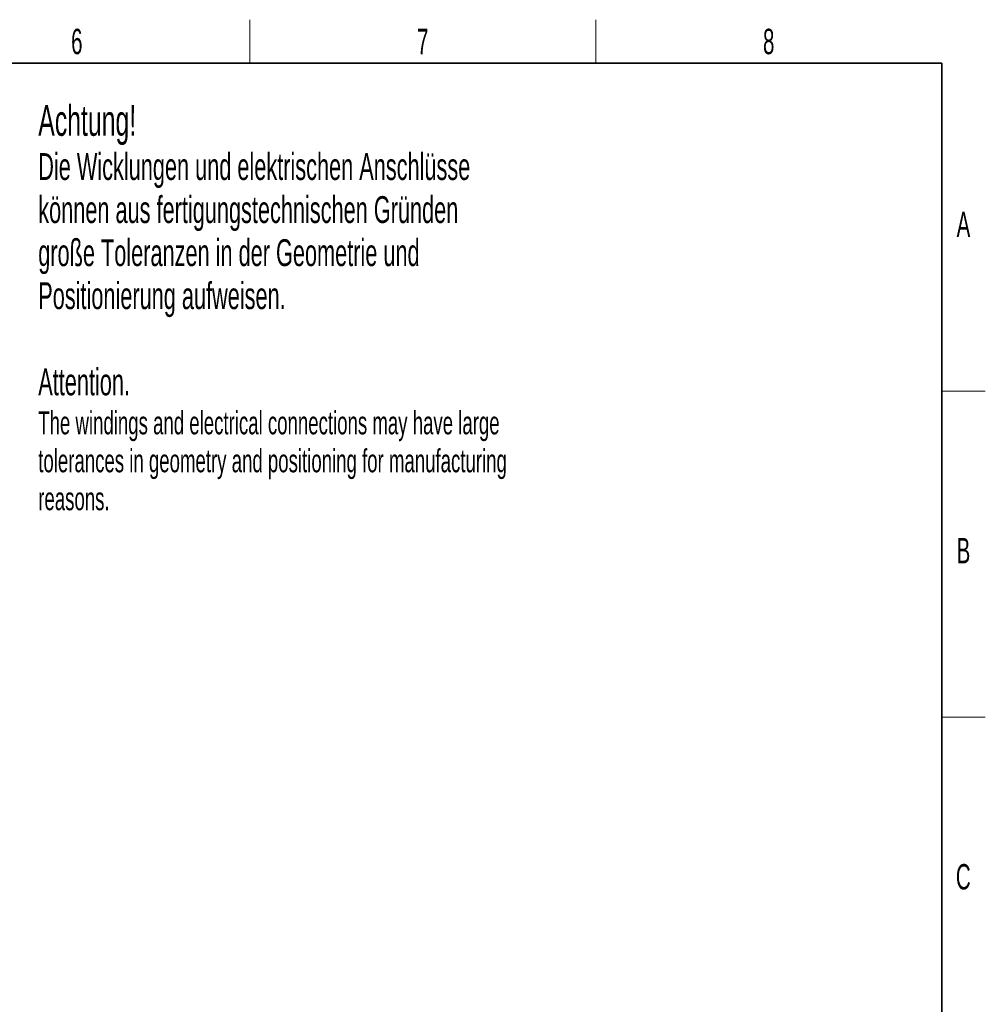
# Model space of a CAD drawing. Header units: millimetres. Extents: x 5 to 418, y 2 to 292.
# Tile 23 of 23: x 281 to 414, y 153 to 288. Entities that reach past the tile are written whole.
import ezdxf

# ---------------------------------------------------------------- set-up
doc = ezdxf.new("R2010")
doc.units = ezdxf.units.MM
doc.layers.add('SLD-0', color=7, linetype='Continuous')
doc.styles.add('SLDTEXTSTYLE0', font='TXT', dxfattribs={"width": 0.605})

msp = doc.modelspace()

# ---------------------------------------------------------------- linework, layer by layer
at = {"layer": 'SLD-0', "lineweight": 18}
for p, q in [((312.5, 282.5), (312.5, 288.5)), ((360.25, 282.5), (360.25, 288.5)), ((408, 237.25), (414, 237.25)), ((408, 192.25), (414, 192.25))]:
    msp.add_line(p, q, dxfattribs=at)
at = {"layer": 'SLD-0', "lineweight": 35}
for p, q in [((408, 282.5), (26, 282.5)), ((408, 12), (408, 282.5))]:
    msp.add_line(p, q, dxfattribs=at)

# ---------------------------------------------------------------- texts
at = {"layer": 'SLD-0', "style": 'SLDTEXTSTYLE0'}
for s, insert, char_height, attachment_point in [('6', (288.6027, 287.243), 3.5, 2), ('7', (336.3527, 287.243), 3.5, 2), ('8', (384.1027, 287.243), 3.5, 2), ('Achtung!', (283.2794, 276.7108), 4.23333, 1), ('Die Wicklungen und elektrischen Anschlüsse', (283.2794, 270.0898), 3.704167, 1), ('können aus fertigungstechnischen Gründen', (283.2794, 264.1509), 3.704167, 1), ('A', (410.9816, 262.0011), 3.5, 2), ('große Toleranzen in der Geometrie und', (283.2794, 258.212), 3.704167, 1), ('Positionierung aufweisen.', (283.2794, 252.2732), 3.704167, 1), ('Attention.', (283.2794, 240.3805), 3.70417, 1), ('The windings and electrical connections may have large', (283.2794, 234.4671), 3.175, 1), ('tolerances in geometry and positioning for manufacturing', (283.2794, 229.2338), 3.175, 1), ('reasons.', (283.2794, 224.0005), 3.175, 1), ('B', (410.9816, 217.0011), 3.5, 2), ('C', (410.9597, 172.0011), 3.5, 2)]:
    msp.add_mtext(s, dxfattribs=dict(at, insert=insert, char_height=char_height, attachment_point=attachment_point))

doc.saveas('drawing.dxf')
